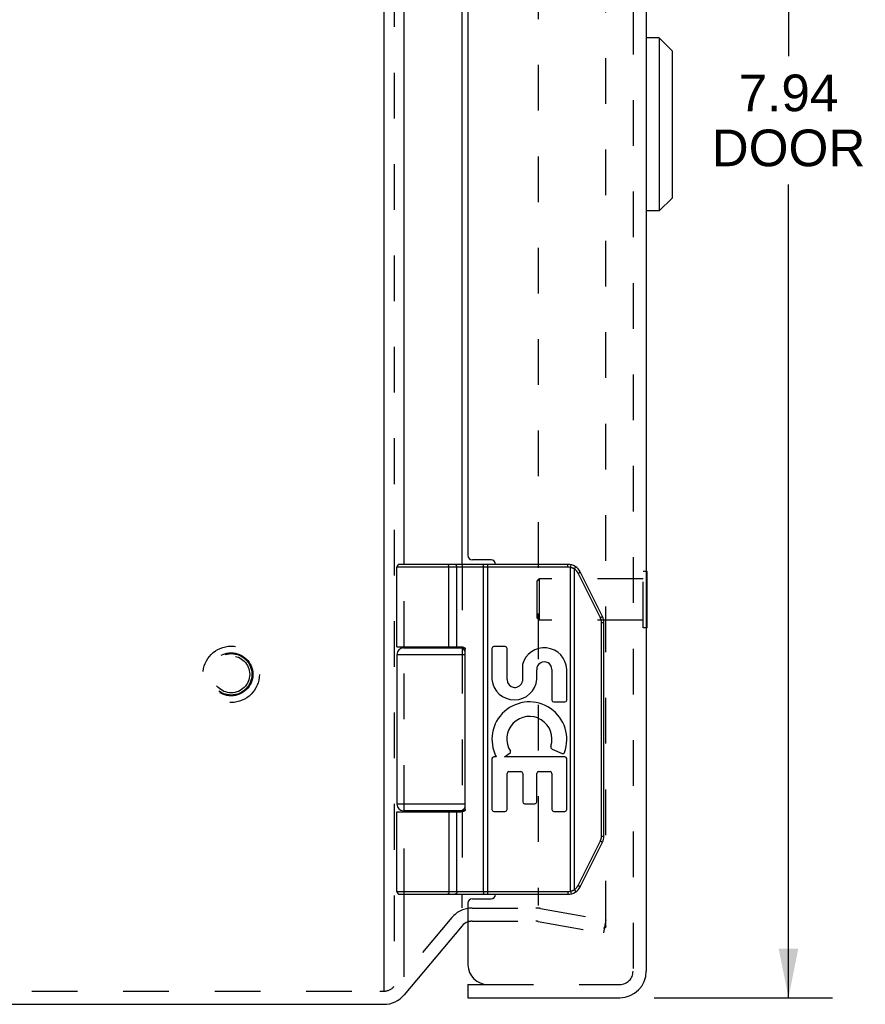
# Model space of a CAD drawing. Header units: inches. Extents: x 0 to 37.8, y 0 to 24.4.
# Tile 13 of 38: x 3.8 to 7.7, y 8.6 to 13.1. Entities that reach past the tile are written whole.
import ezdxf

# ---------------------------------------------------------------- set-up
doc = ezdxf.new("R2010")
doc.units = ezdxf.units.IN
doc.header["$LTSCALE"] = 2.077778
doc.header["$MEASUREMENT"] = 0
doc.linetypes.add('HIDDEN', pattern=[0.2, 0.1, -0.1])
doc.layers.get('0').update_dxf_attribs({"linetype": 'CONTINUOUS'})
for name, color, linetype in [('DEFAULT_2', 8, 'HIDDEN'), ('DIMENSIONS', 7, 'CONTINUOUS'), ('DOOR_ASSEMBLY', 7, 'CONTINUOUS')]:
    doc.layers.add(name, color=color, linetype=linetype)
doc.styles.get("Standard").update_dxf_attribs({"font": 'arial.ttf'})
doc.dimstyles.new('DIMSTYLE_1', dxfattribs={"dimtxt": 0.166667, "dimasz": 0.222222, "dimexe": 0.09, "dimexo": 0.07, "dimgap": 0.0375, "dimtad": 0, "dimtih": 1, "dimtoh": 1, "dimzin": 4, "dimdsep": 46, "dimtxsty": 'Standard', "dimblk": '_FILLED', "dimblk1": '_FILLED', "dimblk2": '_FILLED', "dimcen": 0.09, "dimadec": 3, "dimazin": 1, "dimtfac": 1, "dimtdec": 3, "dimtofl": 0, "dimtmove": 0, "dimatfit": 3, "dimldrblk": '_FILLED', "dimfxl": 0, "dimtolj": 1, "dimtzin": 4, "dimarcsym": 0})

# ---------------------------------------------------------------- blocks, each defined once
blk = doc.blocks.new('_FILLED')
at = {"color": 0, "linetype": 'ByBlock'}
blk.add_solid([(0, 0), (-1, 0.2), (-1, -0.2)], dxfattribs=at)
blk = doc.blocks.new('*D13')
at = {"layer": 'DIMENSIONS', "color": 2, "linetype": 'Continuous'}
for p, q in [((6.7234, 16.5585), (7.5342, 16.5585)), ((7.3342, 16.5585), (7.3342, 12.8985)), ((7.3342, 8.6185), (7.3342, 12.3151)), ((6.7234, 8.6185), (7.5342, 8.6185))]:
    blk.add_line(p, q, dxfattribs=at)
at = {"layer": 'DIMENSIONS', "color": 2, "linetype": 'Continuous', "xscale": 0.2222222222, "yscale": 0.2222222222, "zscale": 0.2222222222}
for p, rotation in [((7.3342, 16.5585), 90), ((7.3342, 8.6185), 270)]:
    blk.add_blockref('_FILLED', p, dxfattribs=dict(at, rotation=rotation))
at = {"layer": 'DIMENSIONS', "color": 2, "linetype": 'Continuous', "insert": (7.3342, 12.8151), "char_height": 0.16667, "width": 0.697646, "attachment_point": 2, "line_spacing_factor": 0.9}
blk.add_mtext('7.94\\PDOOR', dxfattribs=at)

msp = doc.modelspace()

# ---------------------------------------------------------------- linework, layer by layer
at = {"color": 3, "linetype": 'Continuous'}
for p, q in [((5.4964, 16.5681), (5.4964, 8.6504)), ((5.5883, 10.5885), (5.5883, 14.5885)), ((5.8513, 10.5885), (5.8513, 14.5885)), ((5.5883, 10.2085), (5.5883, 10.2135)), ((5.8513, 10.2085), (5.8513, 10.2132)), ((5.5883, 9.4635), (5.5883, 9.4685)), ((5.8513, 9.4637), (5.8513, 9.4685)), ((5.5883, 8.714), (5.5883, 9.0885)), ((5.8513, 9.0273), (5.8513, 9.0885)), ((5.8513, 8.9447), (5.5883, 8.6313)), ((2.6233, 8.5885), (5.4964, 8.5885))]:
    msp.add_line(p, q, dxfattribs=at)
for centre, radius, start, end in [((5.8972, 8.9061), 0.06, 108.8095, 140), ((5.4964, 8.7085), 0.12, 270, 320)]:
    msp.add_arc(centre, radius, start, end, dxfattribs=at)
at = {"layer": 'DEFAULT_2', "color": 8, "linetype": 'HIDDEN'}
for p, q in [((5.5424, 16.5636), (5.5424, 8.714)), ((6.5037, 8.9423), (6.5037, 16.2346)), ((6.1964, 16.1831), (6.1964, 9.0379)), ((5.5883, 10.2135), (5.5883, 10.5885)), ((5.8513, 10.5885), (5.8513, 10.2132)), ((5.5883, 9.4685), (5.5883, 10.2085)), ((5.8513, 10.2085), (5.8513, 9.4685)), ((5.5883, 9.0885), (5.5883, 9.4635)), ((5.8513, 9.4637), (5.8513, 9.0885)), ((5.8972, 9.0261), (6.186, 9.0261)), ((6.2068, 9.0243), (6.5037, 8.972)), ((5.8053, 8.9833), (5.5424, 8.6699)), ((5.8972, 8.9661), (6.186, 8.9661)), ((6.1964, 8.9652), (6.4932, 8.9129)), ((6.5037, 8.972), (6.4932, 8.9129)), ((2.6497, 8.6485), (5.4769, 8.6485)), ((5.4769, 8.6485), (5.4964, 8.6485))]:
    msp.add_line(p, q, dxfattribs=at)
for points in [[(6.4958, 8.9343), (6.4956, 8.9343), (6.495, 8.9344), (6.4944, 8.9344)], [(6.5037, 8.9423), (6.5036, 8.9417), (6.5036, 8.9412), (6.5035, 8.9406), (6.5033, 8.94), (6.5032, 8.9395), (6.5029, 8.9389), (6.5027, 8.9384), (6.5024, 8.9379), (6.502, 8.9375), (6.5017, 8.937), (6.5013, 8.9366), (6.5009, 8.9362), (6.5004, 8.9358), (6.4999, 8.9355), (6.4994, 8.9352), (6.4989, 8.935), (6.4984, 8.9348), (6.4978, 8.9346), (6.4973, 8.9345), (6.4967, 8.9344), (6.4962, 8.9343), (6.4958, 8.9343)]]:
    msp.add_lwpolyline(points, dxfattribs=at)
for radius in [0.128, 0.0981, 0.094, 0.084]:
    msp.add_circle((4.8023, 10.0885), radius, dxfattribs=at)
for centre, radius, start, end in [((5.8972, 8.9061), 0.12, 90, 140), ((6.186, 8.9061), 0.12, 80, 90), ((5.8972, 8.9061), 0.06, 90, 108.8095), ((6.186, 8.9061), 0.06, 80, 90), ((5.4964, 8.7085), 0.06, 270, 320)]:
    msp.add_arc(centre, radius, start, end, dxfattribs=at)
at = {"layer": 'DOOR_ASSEMBLY', "color": 8, "linetype": 'HIDDEN'}
for p, q in [((6.6279, 16.4385), (6.6279, 8.7385)), ((6.1919, 10.5125), (6.2019, 10.5225)), ((6.6739, 10.5225), (6.2019, 10.5225)), ((6.2019, 10.5225), (6.2019, 10.3345)), ((6.6879, 10.5565), (6.6739, 10.5565)), ((6.6739, 10.3005), (6.6739, 10.5565)), ((6.1919, 10.3445), (6.1919, 10.5125)), ((6.1919, 10.3445), (6.2019, 10.3345)), ((6.6739, 10.3345), (6.2019, 10.3345)), ((6.6879, 10.3005), (6.6739, 10.3005)), ((5.9679, 8.6785), (6.5679, 8.6785))]:
    msp.add_line(p, q, dxfattribs=at)
at = {"layer": 'DOOR_ASSEMBLY', "color": 3, "linetype": 'Continuous'}
for p, q in [((6.6879, 16.4385), (6.6879, 8.7385)), ((5.8779, 14.5485), (5.8779, 10.6285)), ((5.9829, 10.6085), (5.8979, 10.6085)), ((5.8779, 9.0485), (5.8779, 8.7685)), ((5.8979, 9.0685), (5.9829, 9.0685)), ((5.8779, 8.6185), (6.5679, 8.6185))]:
    msp.add_line(p, q, dxfattribs=at)
at = {"layer": 'DOOR_ASSEMBLY', "color": 7, "linetype": 'Continuous'}
for p, q in [((6.7469, 12.9822), (6.6879, 12.9822)), ((6.806, 12.9231), (6.7469, 12.9822)), ((6.7469, 12.9822), (6.7469, 12.1948)), ((6.806, 12.9231), (6.806, 12.2538)), ((6.806, 12.2538), (6.7469, 12.1948)), ((6.7469, 12.1948), (6.6879, 12.1948)), ((6.3323, 10.5755), (5.5549, 10.5755)), ((5.5549, 10.2135), (5.5549, 10.5755)), ((6.3323, 10.5885), (5.5679, 10.5885)), ((5.7853, 10.5885), (5.7852, 10.5885)), ((5.7855, 10.5885), (5.7853, 10.5885)), ((5.7856, 10.5885), (5.7854, 10.5885)), ((5.7918, 10.2135), (5.7918, 10.5757)), ((5.7918, 10.2135), (5.7918, 10.5757)), ((5.8278, 10.2135), (5.8278, 10.5755)), ((5.948, 10.5837), (5.9479, 10.584)), ((5.948, 10.5834), (5.948, 10.5837)), ((5.9481, 10.583), (5.948, 10.5834)), ((5.9481, 10.5826), (5.9481, 10.583)), ((5.9481, 10.5823), (5.9481, 10.5826)), ((5.9482, 10.5819), (5.9481, 10.5823)), ((5.9482, 10.5815), (5.9482, 10.5819)), ((5.9482, 10.5811), (5.9482, 10.5815)), ((5.9483, 10.5807), (5.9482, 10.5811)), ((5.9483, 10.5803), (5.9483, 10.5807)), ((5.9483, 10.5799), (5.9483, 10.5803)), ((5.9483, 10.5795), (5.9483, 10.5799)), ((5.9484, 10.5791), (5.9483, 10.5795)), ((5.9484, 10.5787), (5.9484, 10.5791)), ((5.9484, 10.5783), (5.9484, 10.5787)), ((5.9484, 10.5778), (5.9484, 10.5783)), ((5.9484, 10.5768), (5.9484, 10.5772)), ((5.9484, 10.5763), (5.9484, 10.5768)), ((5.9484, 10.5759), (5.9484, 10.5763)), ((5.9484, 9.1015), (5.9484, 10.5759)), ((5.9676, 9.0885), (5.9676, 10.5885)), ((6.3323, 10.5755), (6.3323, 10.5885)), ((6.3442, 10.574), (6.3473, 10.5866)), ((6.3442, 9.1029), (6.3442, 10.574)), ((6.3615, 10.5672), (6.3618, 10.5677)), ((6.3615, 9.1098), (6.3615, 10.5672)), ((6.3618, 10.5677), (6.3622, 10.5682)), ((6.3622, 10.5682), (6.3625, 10.5688)), ((6.3625, 10.5688), (6.3629, 10.5693)), ((6.3629, 10.5693), (6.3632, 10.5698)), ((6.3632, 10.5698), (6.3635, 10.5704)), ((6.3635, 10.5704), (6.3637, 10.5707)), ((6.3637, 10.5707), (6.3639, 10.571)), ((6.3639, 10.571), (6.3641, 10.5714)), ((6.3641, 10.5714), (6.3643, 10.5717)), ((6.3643, 10.5717), (6.3645, 10.572)), ((6.3645, 10.572), (6.3647, 10.5724)), ((6.3647, 10.5724), (6.3648, 10.5727)), ((6.3648, 10.5727), (6.365, 10.573)), ((6.365, 10.573), (6.3652, 10.5733)), ((6.3654, 10.5737), (6.3656, 10.574)), ((6.3656, 10.574), (6.3657, 10.5743)), ((6.3657, 10.5743), (6.3658, 10.5745)), ((6.3658, 10.5745), (6.366, 10.5748)), ((6.3783, 10.5481), (6.3789, 10.5484)), ((6.4795, 10.3459), (6.3783, 10.5481)), ((6.3789, 10.5484), (6.3797, 10.5488)), ((6.3797, 10.5488), (6.3804, 10.5492)), ((6.3804, 10.5492), (6.3811, 10.5496)), ((6.3811, 10.5496), (6.3818, 10.5499)), ((6.3818, 10.5499), (6.3825, 10.5503)), ((6.3825, 10.5503), (6.3832, 10.5507)), ((6.3832, 10.5507), (6.3837, 10.5509)), ((6.3837, 10.5509), (6.3841, 10.5512)), ((6.3841, 10.5512), (6.3845, 10.5514)), ((6.3845, 10.5514), (6.385, 10.5517)), ((6.385, 10.5517), (6.3854, 10.5519)), ((6.3854, 10.5519), (6.3856, 10.5521)), ((6.3856, 10.5521), (6.3858, 10.5522)), ((6.3858, 10.5522), (6.3861, 10.5523)), ((6.3861, 10.5523), (6.3863, 10.5525)), ((6.3863, 10.5525), (6.3865, 10.5526)), ((6.3865, 10.5526), (6.3867, 10.5527)), ((6.3867, 10.5527), (6.3869, 10.5528)), ((6.4893, 10.3517), (6.3882, 10.5539)), ((6.6919, 10.5565), (6.6879, 10.5565)), ((6.6919, 10.3005), (6.6919, 10.5565)), ((6.4795, 10.3459), (6.48, 10.3461)), ((6.48, 10.3461), (6.4808, 10.3465)), ((6.4808, 10.3465), (6.4815, 10.3469)), ((6.4815, 10.3469), (6.4823, 10.3473)), ((6.4823, 10.3473), (6.483, 10.3477)), ((6.483, 10.3477), (6.4837, 10.3481)), ((6.4837, 10.3481), (6.4843, 10.3484)), ((6.4843, 10.3484), (6.4848, 10.3487)), ((6.4848, 10.3487), (6.4852, 10.3489)), ((6.4852, 10.3489), (6.4857, 10.3492)), ((6.4857, 10.3492), (6.4861, 10.3494)), ((6.4861, 10.3494), (6.4865, 10.3497)), ((6.4865, 10.3497), (6.4867, 10.3498)), ((6.4867, 10.3498), (6.487, 10.3499)), ((6.487, 10.3499), (6.4872, 10.3501)), ((6.4872, 10.3501), (6.4874, 10.3502)), ((6.4874, 10.3502), (6.4876, 10.3503)), ((6.4876, 10.3503), (6.4878, 10.3505)), ((6.4878, 10.3505), (6.488, 10.3506)), ((6.4847, 10.3237), (6.4959, 10.3237)), ((6.4847, 9.3532), (6.4847, 10.3237)), ((6.4959, 9.3532), (6.4959, 10.3237)), ((6.6919, 10.3005), (6.6879, 10.3005)), ((5.5849, 10.2085), (5.8636, 10.2085)), ((5.6344, 10.2135), (5.6344, 10.2085)), ((5.7904, 10.2135), (5.7904, 10.2085)), ((5.9866, 10.2061), (5.9866, 10.065)), ((6.0469, 10.2145), (5.995, 10.2145)), ((6.0553, 10.0644), (6.0553, 10.2061)), ((5.5549, 10.1785), (5.8658, 10.1785)), ((5.5549, 10.1785), (5.5549, 9.4985)), ((5.8658, 9.4735), (5.8658, 10.2035)), ((6.1253, 10.1328), (6.1253, 10.058)), ((6.1907, 10.066), (6.1909, 10.1087)), ((6.2594, 10.1111), (6.2594, 9.9715)), ((6.3268, 9.9715), (6.3268, 10.1111)), ((6.2678, 9.9631), (6.3184, 9.9631)), ((6.0068, 9.7136), (5.995, 9.7136)), ((6.044, 9.7136), (6.0695, 9.7315)), ((6.3184, 9.7136), (6.044, 9.7136)), ((6.2606, 9.7483), (6.3058, 9.7287)), ((5.9866, 9.7052), (5.9866, 9.4737)), ((6.3268, 9.4737), (6.3268, 9.7052)), ((6.0553, 9.4737), (6.0553, 9.6378)), ((6.0637, 9.6462), (6.1184, 9.6462)), ((6.1268, 9.6378), (6.1268, 9.5082)), ((6.1905, 9.5082), (6.1905, 9.6378)), ((6.1989, 9.6462), (6.251, 9.6462)), ((6.2594, 9.6378), (6.2594, 9.4737)), ((5.8658, 9.4985), (5.5549, 9.4985)), ((6.1352, 9.4998), (6.1821, 9.4998)), ((5.5549, 9.4635), (5.8459, 9.4635)), ((5.5549, 9.1015), (5.5549, 9.4635)), ((5.8636, 9.4685), (5.5849, 9.4685)), ((5.6344, 9.4685), (5.6344, 9.4635)), ((5.7904, 9.4685), (5.7904, 9.4635)), ((5.8278, 9.1015), (5.8278, 9.4635)), ((5.995, 9.4653), (6.0469, 9.4653)), ((6.2678, 9.4653), (6.3184, 9.4653)), ((6.3783, 9.1288), (6.4795, 9.3311)), ((6.3882, 9.123), (6.4893, 9.3253)), ((6.4795, 9.3311), (6.4804, 9.3306)), ((6.4804, 9.3306), (6.4812, 9.3302)), ((6.4812, 9.3302), (6.4819, 9.3298)), ((6.4819, 9.3298), (6.4826, 9.3294)), ((6.4826, 9.3294), (6.4833, 9.3291)), ((6.4833, 9.3291), (6.484, 9.3287)), ((6.484, 9.3287), (6.4845, 9.3284)), ((6.4845, 9.3284), (6.4849, 9.3282)), ((6.4847, 9.3532), (6.4959, 9.3532)), ((6.4849, 9.3282), (6.4854, 9.3279)), ((6.4854, 9.3279), (6.4858, 9.3277)), ((6.4858, 9.3277), (6.4862, 9.3274)), ((6.4862, 9.3274), (6.4865, 9.3273)), ((6.4865, 9.3273), (6.4867, 9.3271)), ((6.4867, 9.3271), (6.487, 9.327)), ((6.487, 9.327), (6.4872, 9.3269)), ((6.4872, 9.3269), (6.4874, 9.3267)), ((5.5549, 9.1015), (6.3323, 9.1015)), ((5.5679, 9.0885), (6.3323, 9.0885)), ((5.7853, 9.0885), (5.7852, 9.0885)), ((5.7855, 9.0885), (5.7853, 9.0885)), ((5.7856, 9.0885), (5.7854, 9.0885)), ((5.7857, 9.0885), (5.7855, 9.0885)), ((5.9481, 9.0939), (5.948, 9.0936)), ((5.948, 9.0936), (5.948, 9.0932)), ((5.9482, 9.095), (5.9481, 9.0947)), ((5.9481, 9.0947), (5.9481, 9.0943)), ((5.9481, 9.0943), (5.9481, 9.0939)), ((5.9482, 9.0958), (5.9482, 9.0954)), ((5.9482, 9.0954), (5.9482, 9.095)), ((5.9484, 9.098), (5.9483, 9.0976)), ((5.9483, 9.0976), (5.9483, 9.0972)), ((5.9483, 9.0972), (5.9483, 9.0968)), ((5.9483, 9.0968), (5.9483, 9.0964)), ((5.9484, 9.1015), (5.9484, 9.101)), ((5.9484, 9.101), (5.9484, 9.1006)), ((5.9484, 9.1006), (5.9484, 9.1002)), ((5.9484, 9.1002), (5.9484, 9.0997)), ((5.9484, 9.0997), (5.9484, 9.0993)), ((5.9484, 9.0993), (5.9484, 9.0989)), ((5.9484, 9.0989), (5.9484, 9.0985)), ((5.9484, 9.0985), (5.9484, 9.098)), ((6.3323, 9.1015), (6.3323, 9.0885)), ((6.3442, 9.1029), (6.3473, 9.0903)), ((6.3615, 9.1098), (6.3618, 9.1092)), ((6.3618, 9.1092), (6.3622, 9.1087)), ((6.3622, 9.1087), (6.3625, 9.1082)), ((6.3625, 9.1082), (6.3629, 9.1076)), ((6.3629, 9.1076), (6.3632, 9.1071)), ((6.3632, 9.1071), (6.3635, 9.1066)), ((6.3635, 9.1066), (6.3637, 9.1062)), ((6.3637, 9.1062), (6.3639, 9.1059)), ((6.3639, 9.1059), (6.3641, 9.1056)), ((6.3641, 9.1056), (6.3643, 9.1052)), ((6.3643, 9.1052), (6.3645, 9.1049)), ((6.3645, 9.1049), (6.3647, 9.1046)), ((6.3647, 9.1046), (6.3648, 9.1043)), ((6.3648, 9.1043), (6.365, 9.104)), ((6.365, 9.104), (6.3652, 9.1037)), ((6.3652, 9.1037), (6.3653, 9.1034)), ((6.3653, 9.1034), (6.3655, 9.1031)), ((6.3655, 9.1031), (6.3656, 9.1028)), ((6.3656, 9.1028), (6.3658, 9.1025)), ((6.3783, 9.1288), (6.3793, 9.1283)), ((6.3793, 9.1283), (6.38, 9.128)), ((6.38, 9.128), (6.3808, 9.1276)), ((6.3808, 9.1276), (6.3815, 9.1272)), ((6.3815, 9.1272), (6.3822, 9.1268)), ((6.3822, 9.1268), (6.3829, 9.1264)), ((6.3829, 9.1264), (6.3833, 9.1262)), ((6.3833, 9.1262), (6.3838, 9.1259)), ((6.3838, 9.1259), (6.3843, 9.1257)), ((6.3843, 9.1257), (6.3847, 9.1254)), ((6.3847, 9.1254), (6.3851, 9.1252)), ((6.3851, 9.1252), (6.3854, 9.125)), ((6.3857, 9.1248), (6.386, 9.1247)), ((6.386, 9.1247), (6.3862, 9.1245)), ((6.3862, 9.1245), (6.3864, 9.1244)), ((6.3864, 9.1244), (6.3866, 9.1243)), ((5.8779, 8.6785), (5.9679, 8.6785)), ((5.8779, 8.6785), (5.8779, 8.6185))]:
    msp.add_line(p, q, dxfattribs=at)
for points in [[(5.7918, 10.5757), (5.7918, 10.5759), (5.7918, 10.5761), (5.7918, 10.5763), (5.7918, 10.5766), (5.7918, 10.5768), (5.7917, 10.577), (5.7917, 10.5772), (5.7917, 10.5774), (5.7917, 10.5776), (5.7917, 10.5778), (5.7917, 10.5781), (5.7916, 10.5783), (5.7916, 10.5785), (5.7916, 10.5787), (5.7916, 10.5789), (5.7915, 10.5791), (5.7915, 10.5793), (5.7915, 10.5795), (5.7914, 10.5797), (5.7914, 10.5799), (5.7914, 10.5801), (5.7913, 10.5803), (5.7913, 10.5805), (5.7912, 10.5807), (5.7912, 10.5809), (5.7911, 10.5811), (5.7911, 10.5813), (5.791, 10.5815), (5.791, 10.5817), (5.7909, 10.5819), (5.7909, 10.5821), (5.7908, 10.5823), (5.7908, 10.5825), (5.7907, 10.5826), (5.7906, 10.5828), (5.7906, 10.583), (5.7905, 10.5832), (5.7904, 10.5834), (5.7904, 10.5835), (5.7903, 10.5837), (5.7902, 10.5839), (5.7902, 10.584), (5.7901, 10.5842), (5.79, 10.5844), (5.7899, 10.5845), (5.7899, 10.5847), (5.7898, 10.5848), (5.7897, 10.585), (5.7896, 10.5851), (5.7896, 10.5853), (5.7895, 10.5854), (5.7894, 10.5855), (5.7893, 10.5857), (5.7892, 10.5858), (5.7891, 10.5859), (5.789, 10.5861), (5.7889, 10.5862), (5.7889, 10.5863), (5.7888, 10.5864), (5.7887, 10.5865), (5.7886, 10.5867), (5.7885, 10.5868), (5.7884, 10.5869), (5.7883, 10.587), (5.7882, 10.5871), (5.7881, 10.5872), (5.788, 10.5873), (5.7879, 10.5874), (5.7878, 10.5874), (5.7877, 10.5875), (5.7876, 10.5876), (5.7875, 10.5877), (5.7874, 10.5878), (5.7873, 10.5878), (5.7872, 10.5879), (5.7871, 10.5879), (5.787, 10.588), (5.7869, 10.5881), (5.7868, 10.5881), (5.7867, 10.5882), (5.7865, 10.5882), (5.7864, 10.5883), (5.7863, 10.5883), (5.7862, 10.5883), (5.7861, 10.5884), (5.786, 10.5884), (5.7859, 10.5884), (5.7858, 10.5884), (5.7857, 10.5884), (5.7855, 10.5885)], [(5.7918, 10.5757), (5.7918, 10.5759), (5.7917, 10.5761), (5.7917, 10.5763), (5.7917, 10.5766), (5.7917, 10.5768), (5.7917, 10.577), (5.7917, 10.5772), (5.7917, 10.5774), (5.7917, 10.5776), (5.7916, 10.5778), (5.7916, 10.5781), (5.7916, 10.5783), (5.7916, 10.5785), (5.7916, 10.5787), (5.7915, 10.5789), (5.7915, 10.5791), (5.7915, 10.5793), (5.7914, 10.5795), (5.7914, 10.5797), (5.7914, 10.5799), (5.7913, 10.5801), (5.7913, 10.5803), (5.7912, 10.5805), (5.7912, 10.5807), (5.7911, 10.5809), (5.7911, 10.5811), (5.7911, 10.5813), (5.791, 10.5815), (5.791, 10.5817), (5.7909, 10.5819), (5.7908, 10.5821), (5.7908, 10.5823), (5.7907, 10.5825), (5.7907, 10.5826), (5.7906, 10.5828), (5.7905, 10.583), (5.7905, 10.5832), (5.7904, 10.5834), (5.7903, 10.5835), (5.7903, 10.5837), (5.7902, 10.5839), (5.7901, 10.584), (5.7901, 10.5842), (5.79, 10.5844), (5.7899, 10.5845), (5.7898, 10.5847), (5.7898, 10.5848), (5.7897, 10.585), (5.7896, 10.5851), (5.7895, 10.5853), (5.7894, 10.5854), (5.7894, 10.5855), (5.7893, 10.5857), (5.7892, 10.5858), (5.7891, 10.5859), (5.789, 10.5861), (5.7889, 10.5862), (5.7888, 10.5863), (5.7887, 10.5864), (5.7886, 10.5865), (5.7885, 10.5867), (5.7885, 10.5868), (5.7884, 10.5869), (5.7883, 10.587), (5.7882, 10.5871), (5.7881, 10.5872), (5.788, 10.5873), (5.7879, 10.5874), (5.7878, 10.5874), (5.7877, 10.5875), (5.7876, 10.5876), (5.7875, 10.5877), (5.7874, 10.5878), (5.7873, 10.5878), (5.7871, 10.5879), (5.787, 10.5879), (5.7869, 10.588), (5.7868, 10.5881), (5.7867, 10.5881), (5.7866, 10.5882), (5.7865, 10.5882), (5.7864, 10.5883), (5.7863, 10.5883), (5.7862, 10.5883), (5.7861, 10.5884), (5.786, 10.5884), (5.7859, 10.5884), (5.7858, 10.5884), (5.7856, 10.5884)], [(5.8278, 10.5755), (5.8278, 10.5757), (5.8277, 10.5759), (5.8277, 10.5761), (5.8277, 10.5763), (5.8277, 10.5766), (5.8277, 10.5768), (5.8277, 10.577), (5.8277, 10.5772), (5.8276, 10.5774), (5.8276, 10.5776), (5.8276, 10.5778), (5.8276, 10.5781), (5.8275, 10.5783), (5.8275, 10.5785), (5.8274, 10.5787), (5.8274, 10.5789), (5.8274, 10.5791), (5.8273, 10.5793), (5.8273, 10.5795), (5.8272, 10.5797), (5.8272, 10.5799), (5.8271, 10.5801), (5.827, 10.5803), (5.827, 10.5805), (5.8269, 10.5807), (5.8268, 10.5809), (5.8268, 10.5811), (5.8267, 10.5813), (5.8266, 10.5815), (5.8265, 10.5817), (5.8265, 10.5819), (5.8264, 10.5821), (5.8263, 10.5823), (5.8262, 10.5825), (5.8261, 10.5826), (5.826, 10.5828), (5.8259, 10.583), (5.8258, 10.5832), (5.8257, 10.5834), (5.8256, 10.5835), (5.8255, 10.5837), (5.8254, 10.5839), (5.8253, 10.584), (5.8252, 10.5842), (5.8251, 10.5844), (5.825, 10.5845), (5.8249, 10.5847), (5.8248, 10.5848), (5.8246, 10.585), (5.8245, 10.5851), (5.8244, 10.5853), (5.8243, 10.5854), (5.8241, 10.5855), (5.824, 10.5857), (5.8239, 10.5858), (5.8237, 10.5859), (5.8236, 10.5861), (5.8235, 10.5862), (5.8233, 10.5863), (5.8232, 10.5864), (5.8231, 10.5865), (5.8229, 10.5867), (5.8228, 10.5868), (5.8226, 10.5869), (5.8225, 10.587), (5.8223, 10.5871), (5.8222, 10.5872), (5.8221, 10.5873), (5.8219, 10.5874), (5.8218, 10.5874), (5.8216, 10.5875), (5.8214, 10.5876), (5.8213, 10.5877), (5.8211, 10.5878), (5.821, 10.5878), (5.8208, 10.5879), (5.8207, 10.5879), (5.8205, 10.588), (5.8204, 10.5881), (5.8202, 10.5881), (5.82, 10.5882), (5.8199, 10.5882), (5.8197, 10.5883), (5.8195, 10.5883), (5.8194, 10.5883), (5.8192, 10.5884), (5.8191, 10.5884), (5.8189, 10.5884), (5.8187, 10.5884), (5.8186, 10.5884), (5.8184, 10.5885), (5.8182, 10.5885), (5.8181, 10.5885), (5.8179, 10.5885)], [(5.9479, 10.584), (5.9479, 10.5842), (5.9479, 10.5844), (5.9479, 10.5845), (5.9478, 10.5847), (5.9478, 10.5848), (5.9478, 10.585), (5.9478, 10.5851), (5.9477, 10.5853), (5.9477, 10.5854), (5.9477, 10.5855), (5.9477, 10.5857), (5.9476, 10.5858), (5.9476, 10.5859), (5.9476, 10.5861), (5.9476, 10.5862), (5.9475, 10.5863), (5.9475, 10.5864), (5.9475, 10.5865), (5.9475, 10.5867), (5.9474, 10.5868), (5.9474, 10.5869), (5.9474, 10.587), (5.9473, 10.5871), (5.9473, 10.5872), (5.9473, 10.5873), (5.9472, 10.5874), (5.9472, 10.5874), (5.9472, 10.5875), (5.9472, 10.5876), (5.9471, 10.5877), (5.9471, 10.5878), (5.9471, 10.5878), (5.947, 10.5879), (5.947, 10.5879), (5.947, 10.588), (5.9469, 10.5881), (5.9469, 10.5881), (5.9469, 10.5882), (5.9468, 10.5882), (5.9468, 10.5883), (5.9468, 10.5883), (5.9467, 10.5883), (5.9467, 10.5884), (5.9467, 10.5884), (5.9466, 10.5884), (5.9466, 10.5884), (5.9466, 10.5884), (5.9465, 10.5885), (5.9465, 10.5885), (5.9465, 10.5885), (5.9464, 10.5885)], [(5.9484, 10.5772), (5.9484, 10.5774), (5.9484, 10.5778)], [(6.3615, 10.5672), (6.361, 10.5675), (6.3605, 10.5678), (6.36, 10.568), (6.3595, 10.5683), (6.3589, 10.5686), (6.3584, 10.5689), (6.3579, 10.5691), (6.3574, 10.5694), (6.3569, 10.5697), (6.3563, 10.5699), (6.3558, 10.5701), (6.3553, 10.5704), (6.3547, 10.5706), (6.3542, 10.5708), (6.3536, 10.5711), (6.3531, 10.5713), (6.3526, 10.5715), (6.352, 10.5717), (6.3515, 10.5719), (6.3509, 10.5721), (6.3504, 10.5723), (6.3498, 10.5725), (6.3492, 10.5726), (6.3487, 10.5728), (6.3481, 10.573), (6.3476, 10.5732), (6.347, 10.5733), (6.3464, 10.5735), (6.3459, 10.5736), (6.3453, 10.5737), (6.3447, 10.5739), (6.3442, 10.574)], [(6.3783, 10.5481), (6.3781, 10.5486), (6.3778, 10.5491), (6.3776, 10.5495), (6.3773, 10.55), (6.3771, 10.5505), (6.3768, 10.5509), (6.3765, 10.5514), (6.3762, 10.5518), (6.376, 10.5523), (6.3757, 10.5528), (6.3754, 10.5532), (6.3751, 10.5536), (6.3748, 10.5541), (6.3745, 10.5545), (6.3742, 10.555), (6.3739, 10.5554), (6.3735, 10.5558), (6.3732, 10.5563), (6.3729, 10.5567), (6.3725, 10.5571), (6.3722, 10.5575), (6.3719, 10.5579), (6.3715, 10.5583), (6.3712, 10.5587), (6.3708, 10.5591), (6.3704, 10.5595), (6.3701, 10.5599), (6.3697, 10.5603), (6.3693, 10.5607), (6.369, 10.5611), (6.3686, 10.5614), (6.3682, 10.5618), (6.3678, 10.5622), (6.3674, 10.5625), (6.367, 10.5629), (6.3666, 10.5633), (6.3662, 10.5636), (6.3658, 10.564), (6.3654, 10.5643), (6.365, 10.5646), (6.3645, 10.565), (6.3641, 10.5653), (6.3637, 10.5656), (6.3633, 10.5659), (6.3628, 10.5663), (6.3624, 10.5666), (6.3619, 10.5669), (6.3615, 10.5672)], [(6.3652, 10.5733), (6.3652, 10.5734), (6.3654, 10.5737)], [(6.366, 10.5748), (6.366, 10.5749), (6.3661, 10.5751), (6.3661, 10.5752), (6.3662, 10.5753), (6.3663, 10.5754), (6.3663, 10.5755), (6.3664, 10.5756), (6.3664, 10.5758), (6.3665, 10.5759), (6.3665, 10.576), (6.3665, 10.5761), (6.3666, 10.5762), (6.3666, 10.5763), (6.3667, 10.5764), (6.3667, 10.5765), (6.3667, 10.5766), (6.3668, 10.5766), (6.3668, 10.5767), (6.3668, 10.5768), (6.3668, 10.5769), (6.3669, 10.577), (6.3669, 10.5771), (6.3669, 10.5771), (6.3669, 10.5772), (6.3669, 10.5773), (6.367, 10.5773), (6.367, 10.5774), (6.367, 10.5774), (6.367, 10.5775), (6.367, 10.5776), (6.367, 10.5776), (6.367, 10.5777), (6.367, 10.5777), (6.367, 10.5777), (6.367, 10.5778), (6.367, 10.5778), (6.367, 10.5779), (6.367, 10.5779), (6.367, 10.5779), (6.367, 10.5779), (6.3669, 10.578), (6.3669, 10.578), (6.3669, 10.578)], [(6.3869, 10.5528), (6.387, 10.5529), (6.3871, 10.553), (6.3871, 10.553), (6.3872, 10.5531), (6.3873, 10.5531), (6.3874, 10.5532), (6.3874, 10.5532), (6.3875, 10.5533), (6.3876, 10.5533), (6.3876, 10.5534), (6.3877, 10.5534), (6.3877, 10.5534), (6.3878, 10.5535), (6.3878, 10.5535), (6.3879, 10.5536), (6.3879, 10.5536), (6.388, 10.5536), (6.388, 10.5537), (6.388, 10.5537), (6.388, 10.5537), (6.3881, 10.5537), (6.3881, 10.5538), (6.3881, 10.5538), (6.3881, 10.5538), (6.3881, 10.5538), (6.3882, 10.5539), (6.3882, 10.5539), (6.3882, 10.5539), (6.3882, 10.5539), (6.3882, 10.5539)], [(6.4847, 10.3237), (6.4847, 10.3243), (6.4847, 10.3248), (6.4847, 10.3254), (6.4846, 10.3259), (6.4846, 10.3264), (6.4846, 10.327), (6.4845, 10.3275), (6.4845, 10.3281), (6.4844, 10.3286), (6.4844, 10.3292), (6.4843, 10.3297), (6.4842, 10.3303), (6.4842, 10.3308), (6.4841, 10.3313), (6.484, 10.3319), (6.4839, 10.3324), (6.4838, 10.3329), (6.4837, 10.3335), (6.4836, 10.334), (6.4835, 10.3346), (6.4834, 10.3351), (6.4832, 10.3356), (6.4831, 10.3361), (6.483, 10.3367), (6.4828, 10.3372), (6.4827, 10.3377), (6.4825, 10.3382), (6.4823, 10.3388), (6.4822, 10.3393), (6.482, 10.3398), (6.4818, 10.3403), (6.4816, 10.3408), (6.4814, 10.3413), (6.4812, 10.3419), (6.481, 10.3424), (6.4808, 10.3429), (6.4806, 10.3434), (6.4804, 10.3439), (6.4802, 10.3444), (6.4799, 10.3449), (6.4797, 10.3454), (6.4795, 10.3459)], [(6.488, 10.3506), (6.4881, 10.3506), (6.4882, 10.3507), (6.4883, 10.3508), (6.4883, 10.3508), (6.4884, 10.3509), (6.4885, 10.3509), (6.4886, 10.351), (6.4886, 10.351), (6.4887, 10.3511), (6.4887, 10.3511), (6.4888, 10.3511), (6.4889, 10.3512), (6.4889, 10.3512), (6.489, 10.3513), (6.489, 10.3513), (6.489, 10.3513), (6.4891, 10.3514), (6.4891, 10.3514), (6.4891, 10.3514), (6.4892, 10.3515), (6.4892, 10.3515), (6.4892, 10.3515), (6.4892, 10.3515), (6.4893, 10.3516), (6.4893, 10.3516), (6.4893, 10.3516), (6.4893, 10.3516), (6.4893, 10.3516), (6.4893, 10.3517), (6.4893, 10.3517)], [(5.5549, 10.2135), (5.8459, 10.2135), (5.8466, 10.2135), (5.8473, 10.2134), (5.8479, 10.2134), (5.8486, 10.2134), (5.8492, 10.2134), (5.8498, 10.2133), (5.8504, 10.2133), (5.851, 10.2132), (5.8515, 10.2132), (5.8521, 10.2131), (5.8526, 10.213), (5.8531, 10.213), (5.8536, 10.2129), (5.854, 10.2128), (5.8545, 10.2127), (5.8549, 10.2127), (5.8553, 10.2126), (5.8557, 10.2125), (5.8561, 10.2124), (5.8564, 10.2123), (5.8568, 10.2122), (5.8571, 10.2121), (5.8575, 10.212), (5.8578, 10.2119), (5.8581, 10.2118), (5.8584, 10.2117), (5.8587, 10.2115), (5.859, 10.2114), (5.8592, 10.2113), (5.8595, 10.2112), (5.8598, 10.2111), (5.86, 10.211), (5.8603, 10.2108), (5.8605, 10.2107), (5.8607, 10.2106), (5.8609, 10.2105), (5.8611, 10.2104), (5.8613, 10.2102), (5.8615, 10.2101), (5.8617, 10.21), (5.8619, 10.2099), (5.8621, 10.2098), (5.8622, 10.2096), (5.8624, 10.2095), (5.8626, 10.2094), (5.8627, 10.2093), (5.8629, 10.2091), (5.863, 10.209), (5.8632, 10.2089), (5.8633, 10.2088), (5.8634, 10.2087), (5.8635, 10.2085), (5.8637, 10.2084), (5.8638, 10.2083), (5.8639, 10.2082), (5.864, 10.208), (5.8641, 10.2079), (5.8642, 10.2078), (5.8643, 10.2077), (5.8644, 10.2076), (5.8645, 10.2075), (5.8645, 10.2073), (5.8646, 10.2072), (5.8647, 10.2071), (5.8648, 10.207), (5.8648, 10.2069), (5.8649, 10.2068), (5.865, 10.2066), (5.865, 10.2065), (5.8651, 10.2064), (5.8652, 10.2063), (5.8652, 10.2062), (5.8653, 10.2061), (5.8653, 10.206), (5.8654, 10.2058), (5.8654, 10.2057), (5.8654, 10.2056), (5.8655, 10.2055), (5.8655, 10.2054), (5.8655, 10.2053), (5.8656, 10.2052), (5.8656, 10.2051), (5.8656, 10.205), (5.8657, 10.2049), (5.8657, 10.2048), (5.8657, 10.2046), (5.8657, 10.2045), (5.8657, 10.2044), (5.8658, 10.2043), (5.8658, 10.2042), (5.8658, 10.2041), (5.8658, 10.204), (5.8658, 10.2039), (5.8658, 10.2038), (5.8658, 10.2037), (5.8658, 10.2036), (5.8658, 10.2035)], [(5.7918, 9.4635), (5.7918, 9.1013), (5.7918, 9.101), (5.7917, 9.1008), (5.7917, 9.1006), (5.7917, 9.1004), (5.7917, 9.1002), (5.7917, 9.1), (5.7917, 9.0997), (5.7917, 9.0995), (5.7917, 9.0993), (5.7916, 9.0991), (5.7916, 9.0989), (5.7916, 9.0987), (5.7916, 9.0985), (5.7916, 9.0982), (5.7915, 9.098), (5.7915, 9.0978), (5.7915, 9.0976), (5.7914, 9.0974), (5.7914, 9.0972), (5.7914, 9.097), (5.7913, 9.0968), (5.7913, 9.0966), (5.7912, 9.0964), (5.7912, 9.0962), (5.7911, 9.096), (5.7911, 9.0958), (5.7911, 9.0956), (5.791, 9.0954), (5.791, 9.0952), (5.7909, 9.095), (5.7908, 9.0948), (5.7908, 9.0947), (5.7907, 9.0945), (5.7907, 9.0943), (5.7906, 9.0941), (5.7905, 9.0939), (5.7905, 9.0938), (5.7904, 9.0936), (5.7903, 9.0934), (5.7903, 9.0932), (5.7902, 9.0931), (5.7901, 9.0929), (5.7901, 9.0928), (5.79, 9.0926), (5.7899, 9.0924), (5.7898, 9.0923), (5.7898, 9.0921), (5.7897, 9.092), (5.7896, 9.0918), (5.7895, 9.0917), (5.7894, 9.0915), (5.7894, 9.0914), (5.7893, 9.0913), (5.7892, 9.0911), (5.7891, 9.091), (5.789, 9.0909), (5.7889, 9.0908), (5.7888, 9.0906), (5.7887, 9.0905), (5.7886, 9.0904), (5.7885, 9.0903), (5.7885, 9.0902), (5.7884, 9.0901), (5.7883, 9.09), (5.7882, 9.0899), (5.7881, 9.0898), (5.788, 9.0897), (5.7879, 9.0896), (5.7878, 9.0895), (5.7877, 9.0894), (5.7876, 9.0893), (5.7875, 9.0893), (5.7874, 9.0892), (5.7873, 9.0891), (5.7871, 9.0891), (5.787, 9.089), (5.7869, 9.0889), (5.7868, 9.0889), (5.7867, 9.0888), (5.7866, 9.0888), (5.7865, 9.0887), (5.7864, 9.0887), (5.7863, 9.0887), (5.7862, 9.0886), (5.7861, 9.0886), (5.786, 9.0886), (5.7859, 9.0885), (5.7858, 9.0885), (5.7856, 9.0885)], [(5.7918, 9.4635), (5.7918, 9.1013), (5.7918, 9.101), (5.7918, 9.1008), (5.7918, 9.1006), (5.7918, 9.1004), (5.7918, 9.1002), (5.7917, 9.1), (5.7917, 9.0997), (5.7917, 9.0995), (5.7917, 9.0993), (5.7917, 9.0991), (5.7917, 9.0989), (5.7916, 9.0987), (5.7916, 9.0985), (5.7916, 9.0982), (5.7916, 9.098), (5.7915, 9.0978), (5.7915, 9.0976), (5.7915, 9.0974), (5.7914, 9.0972), (5.7914, 9.097), (5.7914, 9.0968), (5.7913, 9.0966), (5.7913, 9.0964), (5.7912, 9.0962), (5.7912, 9.096), (5.7911, 9.0958), (5.7911, 9.0956), (5.791, 9.0954), (5.791, 9.0952), (5.7909, 9.095), (5.7909, 9.0948), (5.7908, 9.0947), (5.7908, 9.0945), (5.7907, 9.0943), (5.7906, 9.0941), (5.7906, 9.0939), (5.7905, 9.0938), (5.7904, 9.0936), (5.7904, 9.0934), (5.7903, 9.0932), (5.7902, 9.0931), (5.7902, 9.0929), (5.7901, 9.0928), (5.79, 9.0926), (5.7899, 9.0924), (5.7899, 9.0923), (5.7898, 9.0921), (5.7897, 9.092), (5.7896, 9.0918), (5.7896, 9.0917), (5.7895, 9.0915), (5.7894, 9.0914), (5.7893, 9.0913), (5.7892, 9.0911), (5.7891, 9.091), (5.789, 9.0909), (5.7889, 9.0908), (5.7889, 9.0906), (5.7888, 9.0905), (5.7887, 9.0904), (5.7886, 9.0903), (5.7885, 9.0902), (5.7884, 9.0901), (5.7883, 9.09), (5.7882, 9.0899), (5.7881, 9.0898), (5.788, 9.0897), (5.7879, 9.0896), (5.7878, 9.0895), (5.7877, 9.0894), (5.7876, 9.0893), (5.7875, 9.0893), (5.7874, 9.0892), (5.7873, 9.0891), (5.7872, 9.0891), (5.7871, 9.089), (5.787, 9.0889), (5.7869, 9.0889), (5.7868, 9.0888), (5.7867, 9.0888), (5.7865, 9.0887), (5.7864, 9.0887), (5.7863, 9.0887), (5.7862, 9.0886), (5.7861, 9.0886), (5.786, 9.0886), (5.7859, 9.0885), (5.7858, 9.0885), (5.7857, 9.0885)], [(5.8658, 9.4735), (5.8658, 9.4734), (5.8658, 9.4733), (5.8658, 9.4732), (5.8658, 9.473), (5.8658, 9.4729), (5.8658, 9.4728), (5.8658, 9.4727), (5.8658, 9.4726), (5.8657, 9.4725), (5.8657, 9.4724), (5.8657, 9.4723), (5.8657, 9.4722), (5.8657, 9.4721), (5.8656, 9.472), (5.8656, 9.4719), (5.8656, 9.4718), (5.8655, 9.4716), (5.8655, 9.4715), (5.8655, 9.4714), (5.8654, 9.4713), (5.8654, 9.4712), (5.8654, 9.4711), (5.8653, 9.471), (5.8653, 9.4709), (5.8652, 9.4708), (5.8652, 9.4706), (5.8651, 9.4705), (5.865, 9.4704), (5.865, 9.4703), (5.8649, 9.4702), (5.8648, 9.4701), (5.8648, 9.47), (5.8647, 9.4698), (5.8646, 9.4697), (5.8645, 9.4696), (5.8645, 9.4695), (5.8644, 9.4694), (5.8643, 9.4693), (5.8642, 9.4691), (5.8641, 9.469), (5.864, 9.4689), (5.8639, 9.4688), (5.8638, 9.4687), (5.8637, 9.4685), (5.8635, 9.4684), (5.8634, 9.4683), (5.8633, 9.4682), (5.8632, 9.468), (5.863, 9.4679), (5.8629, 9.4678), (5.8627, 9.4677), (5.8626, 9.4676), (5.8624, 9.4674), (5.8622, 9.4673), (5.8621, 9.4672), (5.8619, 9.4671), (5.8617, 9.4669), (5.8615, 9.4668), (5.8613, 9.4667), (5.8611, 9.4666), (5.8609, 9.4665), (5.8607, 9.4663), (5.8605, 9.4662), (5.8603, 9.4661), (5.86, 9.466), (5.8598, 9.4659), (5.8595, 9.4657), (5.8592, 9.4656), (5.859, 9.4655), (5.8587, 9.4654), (5.8584, 9.4653), (5.8581, 9.4652), (5.8578, 9.4651), (5.8575, 9.465), (5.8571, 9.4649), (5.8568, 9.4648), (5.8564, 9.4647), (5.8561, 9.4646), (5.8557, 9.4645), (5.8553, 9.4644), (5.8549, 9.4643), (5.8545, 9.4642), (5.854, 9.4641), (5.8536, 9.464), (5.8531, 9.464), (5.8526, 9.4639), (5.8521, 9.4638), (5.8515, 9.4638), (5.851, 9.4637), (5.8504, 9.4637), (5.8498, 9.4636), (5.8492, 9.4636), (5.8486, 9.4635), (5.8479, 9.4635), (5.8473, 9.4635), (5.8466, 9.4635), (5.8459, 9.4635)], [(6.4795, 9.3311), (6.4797, 9.3316), (6.4799, 9.3321), (6.4802, 9.3326), (6.4804, 9.3331), (6.4806, 9.3336), (6.4808, 9.3341), (6.481, 9.3346), (6.4812, 9.3351), (6.4814, 9.3356), (6.4816, 9.3361), (6.4818, 9.3366), (6.482, 9.3371), (6.4822, 9.3377), (6.4823, 9.3382), (6.4825, 9.3387), (6.4827, 9.3392), (6.4828, 9.3397), (6.483, 9.3403), (6.4831, 9.3408), (6.4832, 9.3413), (6.4834, 9.3419), (6.4835, 9.3424), (6.4836, 9.3429), (6.4837, 9.3435), (6.4838, 9.344), (6.4839, 9.3445), (6.484, 9.3451), (6.4841, 9.3456), (6.4842, 9.3461), (6.4842, 9.3467), (6.4843, 9.3472), (6.4844, 9.3478), (6.4844, 9.3483), (6.4845, 9.3489), (6.4845, 9.3494), (6.4846, 9.35), (6.4846, 9.3505), (6.4846, 9.351), (6.4847, 9.3516), (6.4847, 9.3521), (6.4847, 9.3527), (6.4847, 9.3532)], [(6.4874, 9.3267), (6.4876, 9.3266), (6.4877, 9.3265)], [(6.4877, 9.3265), (6.4879, 9.3264), (6.488, 9.3263), (6.4881, 9.3263), (6.4882, 9.3262), (6.4883, 9.3262), (6.4883, 9.3261), (6.4884, 9.3261), (6.4885, 9.326), (6.4886, 9.326), (6.4886, 9.3259), (6.4887, 9.3259), (6.4887, 9.3258), (6.4888, 9.3258), (6.4889, 9.3258), (6.4889, 9.3257), (6.489, 9.3257), (6.489, 9.3256), (6.489, 9.3256), (6.4891, 9.3256), (6.4891, 9.3255), (6.4891, 9.3255), (6.4892, 9.3255), (6.4892, 9.3255), (6.4892, 9.3254), (6.4892, 9.3254), (6.4893, 9.3254), (6.4893, 9.3254), (6.4893, 9.3253), (6.4893, 9.3253), (6.4893, 9.3253), (6.4893, 9.3253), (6.4893, 9.3253)], [(5.8278, 9.1015), (5.8278, 9.1013), (5.8277, 9.101), (5.8277, 9.1008), (5.8277, 9.1006), (5.8277, 9.1004), (5.8277, 9.1002), (5.8277, 9.1), (5.8277, 9.0997), (5.8276, 9.0995), (5.8276, 9.0993), (5.8276, 9.0991), (5.8276, 9.0989), (5.8275, 9.0987), (5.8275, 9.0985), (5.8274, 9.0982), (5.8274, 9.098), (5.8274, 9.0978), (5.8273, 9.0976), (5.8273, 9.0974), (5.8272, 9.0972), (5.8272, 9.097), (5.8271, 9.0968), (5.827, 9.0966), (5.827, 9.0964), (5.8269, 9.0962), (5.8268, 9.096), (5.8268, 9.0958), (5.8267, 9.0956), (5.8266, 9.0954), (5.8265, 9.0952), (5.8265, 9.095), (5.8264, 9.0948), (5.8263, 9.0947), (5.8262, 9.0945), (5.8261, 9.0943), (5.826, 9.0941), (5.8259, 9.0939), (5.8258, 9.0938), (5.8257, 9.0936), (5.8256, 9.0934), (5.8255, 9.0932), (5.8254, 9.0931), (5.8253, 9.0929), (5.8252, 9.0928), (5.8251, 9.0926), (5.825, 9.0924), (5.8249, 9.0923), (5.8248, 9.0921), (5.8246, 9.092), (5.8245, 9.0918), (5.8244, 9.0917), (5.8243, 9.0915), (5.8241, 9.0914), (5.824, 9.0913), (5.8239, 9.0911), (5.8237, 9.091), (5.8236, 9.0909), (5.8235, 9.0908), (5.8233, 9.0906), (5.8232, 9.0905), (5.8231, 9.0904), (5.8229, 9.0903), (5.8228, 9.0902), (5.8226, 9.0901), (5.8225, 9.09), (5.8223, 9.0899), (5.8222, 9.0898), (5.8221, 9.0897), (5.8219, 9.0896), (5.8218, 9.0895), (5.8216, 9.0894), (5.8214, 9.0893), (5.8213, 9.0893), (5.8211, 9.0892), (5.821, 9.0891), (5.8208, 9.0891), (5.8207, 9.089), (5.8205, 9.0889), (5.8204, 9.0889), (5.8202, 9.0888), (5.82, 9.0888), (5.8199, 9.0887), (5.8197, 9.0887), (5.8195, 9.0887), (5.8194, 9.0886), (5.8192, 9.0886), (5.8191, 9.0886), (5.8189, 9.0885), (5.8187, 9.0885), (5.8186, 9.0885), (5.8184, 9.0885), (5.8182, 9.0885), (5.8181, 9.0885), (5.8179, 9.0885)], [(5.948, 9.0932), (5.9479, 9.0929), (5.9479, 9.0928), (5.9479, 9.0926), (5.9479, 9.0924), (5.9478, 9.0923), (5.9478, 9.0921), (5.9478, 9.092), (5.9478, 9.0918), (5.9477, 9.0917), (5.9477, 9.0915), (5.9477, 9.0914), (5.9477, 9.0913), (5.9476, 9.0911), (5.9476, 9.091), (5.9476, 9.0909), (5.9476, 9.0908), (5.9475, 9.0906), (5.9475, 9.0905), (5.9475, 9.0904), (5.9475, 9.0903), (5.9474, 9.0902), (5.9474, 9.0901), (5.9474, 9.09), (5.9473, 9.0899), (5.9473, 9.0898), (5.9473, 9.0897), (5.9472, 9.0896), (5.9472, 9.0895), (5.9472, 9.0894), (5.9472, 9.0893), (5.9471, 9.0893), (5.9471, 9.0892), (5.9471, 9.0891), (5.947, 9.0891), (5.947, 9.089), (5.947, 9.0889), (5.9469, 9.0889), (5.9469, 9.0888), (5.9469, 9.0888), (5.9468, 9.0887), (5.9468, 9.0887), (5.9468, 9.0887), (5.9467, 9.0886), (5.9467, 9.0886), (5.9467, 9.0886), (5.9466, 9.0885), (5.9466, 9.0885), (5.9466, 9.0885), (5.9465, 9.0885), (5.9465, 9.0885), (5.9465, 9.0885), (5.9464, 9.0885)], [(5.9483, 9.0964), (5.9482, 9.096), (5.9482, 9.0958)], [(6.3442, 9.1029), (6.3447, 9.1031), (6.3453, 9.1032), (6.3459, 9.1033), (6.3464, 9.1035), (6.347, 9.1036), (6.3476, 9.1038), (6.3481, 9.104), (6.3487, 9.1041), (6.3492, 9.1043), (6.3498, 9.1045), (6.3504, 9.1047), (6.3509, 9.1048), (6.3515, 9.105), (6.352, 9.1052), (6.3526, 9.1054), (6.3531, 9.1057), (6.3536, 9.1059), (6.3542, 9.1061), (6.3547, 9.1063), (6.3553, 9.1066), (6.3558, 9.1068), (6.3563, 9.107), (6.3569, 9.1073), (6.3574, 9.1075), (6.3579, 9.1078), (6.3584, 9.1081), (6.3589, 9.1083), (6.3595, 9.1086), (6.36, 9.1089), (6.3605, 9.1092), (6.361, 9.1095), (6.3615, 9.1098)], [(6.3615, 9.1098), (6.3619, 9.1101), (6.3624, 9.1104), (6.3628, 9.1107), (6.3633, 9.111), (6.3637, 9.1113), (6.3641, 9.1116), (6.3645, 9.112), (6.365, 9.1123), (6.3654, 9.1126), (6.3658, 9.113), (6.3662, 9.1133), (6.3666, 9.1137), (6.367, 9.114), (6.3674, 9.1144), (6.3678, 9.1148), (6.3682, 9.1151), (6.3686, 9.1155), (6.369, 9.1159), (6.3693, 9.1163), (6.3697, 9.1166), (6.3701, 9.117), (6.3704, 9.1174), (6.3708, 9.1178), (6.3712, 9.1182), (6.3715, 9.1186), (6.3719, 9.119), (6.3722, 9.1194), (6.3725, 9.1199), (6.3729, 9.1203), (6.3732, 9.1207), (6.3735, 9.1211), (6.3739, 9.1215), (6.3742, 9.122), (6.3745, 9.1224), (6.3748, 9.1229), (6.3751, 9.1233), (6.3754, 9.1237), (6.3757, 9.1242), (6.376, 9.1246), (6.3762, 9.1251), (6.3765, 9.1256), (6.3768, 9.126), (6.3771, 9.1265), (6.3773, 9.1269), (6.3776, 9.1274), (6.3778, 9.1279), (6.3781, 9.1284), (6.3783, 9.1288)], [(6.3658, 9.1025), (6.3659, 9.1023), (6.366, 9.1021), (6.366, 9.102), (6.3661, 9.1019), (6.3661, 9.1018), (6.3662, 9.1016), (6.3663, 9.1015), (6.3663, 9.1014), (6.3664, 9.1013), (6.3664, 9.1012), (6.3665, 9.1011), (6.3665, 9.101), (6.3665, 9.1009), (6.3666, 9.1008), (6.3666, 9.1007), (6.3667, 9.1006), (6.3667, 9.1005), (6.3667, 9.1004), (6.3668, 9.1003), (6.3668, 9.1002), (6.3668, 9.1001), (6.3668, 9.1), (6.3669, 9.1), (6.3669, 9.0999), (6.3669, 9.0998), (6.3669, 9.0997), (6.3669, 9.0997), (6.367, 9.0996), (6.367, 9.0996), (6.367, 9.0995), (6.367, 9.0994), (6.367, 9.0994), (6.367, 9.0993), (6.367, 9.0993), (6.367, 9.0992), (6.367, 9.0992), (6.367, 9.0992), (6.367, 9.0991), (6.367, 9.0991), (6.367, 9.0991), (6.367, 9.099), (6.367, 9.099), (6.3669, 9.099), (6.3669, 9.099), (6.3669, 9.099)], [(6.3854, 9.125), (6.3856, 9.1249), (6.3857, 9.1248)], [(6.3866, 9.1243), (6.3868, 9.1242), (6.3869, 9.1241), (6.387, 9.124), (6.3871, 9.124), (6.3871, 9.1239), (6.3872, 9.1239), (6.3873, 9.1238), (6.3874, 9.1238), (6.3874, 9.1237), (6.3875, 9.1237), (6.3876, 9.1236), (6.3876, 9.1236), (6.3877, 9.1235), (6.3877, 9.1235), (6.3878, 9.1235), (6.3878, 9.1234), (6.3879, 9.1234), (6.3879, 9.1233), (6.388, 9.1233), (6.388, 9.1233), (6.388, 9.1233), (6.388, 9.1232), (6.3881, 9.1232), (6.3881, 9.1232), (6.3881, 9.1231), (6.3881, 9.1231), (6.3881, 9.1231), (6.3882, 9.1231), (6.3882, 9.1231), (6.3882, 9.123), (6.3882, 9.123), (6.3882, 9.123)]]:
    msp.add_lwpolyline(points, dxfattribs=at)
at = {"layer": 'DOOR_ASSEMBLY', "color": 3, "linetype": 'Continuous'}
for centre, radius, start, end in [((5.8979, 10.6285), 0.02, 180, 270), ((5.9829, 10.5885), 0.02, 0, 90), ((5.9829, 9.0885), 0.02, 270, 360), ((5.8979, 9.0485), 0.02, 90, 180), ((5.9679, 8.7685), 0.09, 180, 270), ((6.5679, 8.7385), 0.12, 270, 360)]:
    msp.add_arc(centre, radius, start, end, dxfattribs=at)
at = {"layer": 'DOOR_ASSEMBLY', "color": 7, "linetype": 'Continuous'}
for centre, radius, start, end in [((5.5679, 10.5755), 0.013, 90, 180), ((6.3323, 10.526), 0.0625, 26.565, 90), ((6.3323, 10.526), 0.0495, 76.056, 90), ((6.4334, 10.3237), 0.0625, 360, 26.5651), ((5.5849, 10.1785), 0.03, 90, 180), ((5.8399, 10.1785), 0.03, 30.1277, 90), ((5.995, 10.2061), 0.0084, 90, 180), ((6.0469, 10.2061), 0.0084, 0, 90), ((6.2244, 10.1066), 0.1025, 2.5311, 165.2013), ((6.2251, 10.1111), 0.0343, 0, 183.9372), ((6.0886, 10.0751), 0.1025, 185.6616, 354.9365), ((6.0906, 10.0644), 0.0353, 180, 349.421), ((6.157, 9.7931), 0.17, 339.2967, 207.8817), ((6.2678, 9.9715), 0.0084, 180, 270), ((6.3184, 9.9715), 0.0084, 270, 360), ((6.157, 9.7947), 0.1025, 341.514, 212.9235), ((6.2649, 9.7586), 0.0112, 161.514, 247.3019), ((5.995, 9.7052), 0.0084, 90, 180), ((6.0664, 9.736), 0.0055, 305.0553, 32.9235), ((6.3089, 9.7357), 0.00764, 246.3656, 339.2967), ((6.3184, 9.7052), 0.0084, 0, 90), ((6.0637, 9.6378), 0.0084, 90, 180), ((6.1184, 9.6378), 0.0084, 0, 90), ((6.1989, 9.6378), 0.0084, 90, 180), ((6.251, 9.6378), 0.0084, 0, 90), ((5.5849, 9.4985), 0.03, 180, 270), ((6.1352, 9.5082), 0.0084, 180, 270), ((6.1821, 9.5082), 0.0084, 270, 360), ((5.8399, 9.4985), 0.03, 270, 329.8723), ((5.995, 9.4737), 0.0084, 180, 270), ((6.0469, 9.4737), 0.0084, 270, 360), ((6.2678, 9.4737), 0.0084, 180, 270), ((6.3184, 9.4737), 0.0084, 270, 360), ((6.4334, 9.3532), 0.0625, 333.4349, 0), ((5.5679, 9.1015), 0.013, 180, 270), ((6.3323, 9.151), 0.0625, 270, 333.435), ((6.3323, 9.151), 0.0495, 270, 283.944)]:
    msp.add_arc(centre, radius, start, end, dxfattribs=at)
at = {"layer": 'DOOR_ASSEMBLY', "color": 8, "linetype": 'HIDDEN'}
msp.add_arc((6.5679, 8.7385), 0.06, 270, 360, dxfattribs=at)

# ---------------------------------------------------------------- dimensions: what is measured, and where the dimension line sits
at = {"layer": 'DIMENSIONS', "color": 2, "linetype": 'Continuous'}
dim = msp.add_linear_dim(base=(7.3342, 8.6185), p1=(6.6534, 16.5585), p2=(6.6534, 8.6185), angle=270, text='<>\\PDOOR', dimstyle='DIMSTYLE_1', dxfattribs=at)
dim.commit()
dim.dimension.update_dxf_attribs({"geometry": '*D13', "text_midpoint": (7.3342, 12.6068), "dimtype": 160})

doc.saveas('drawing.dxf')
